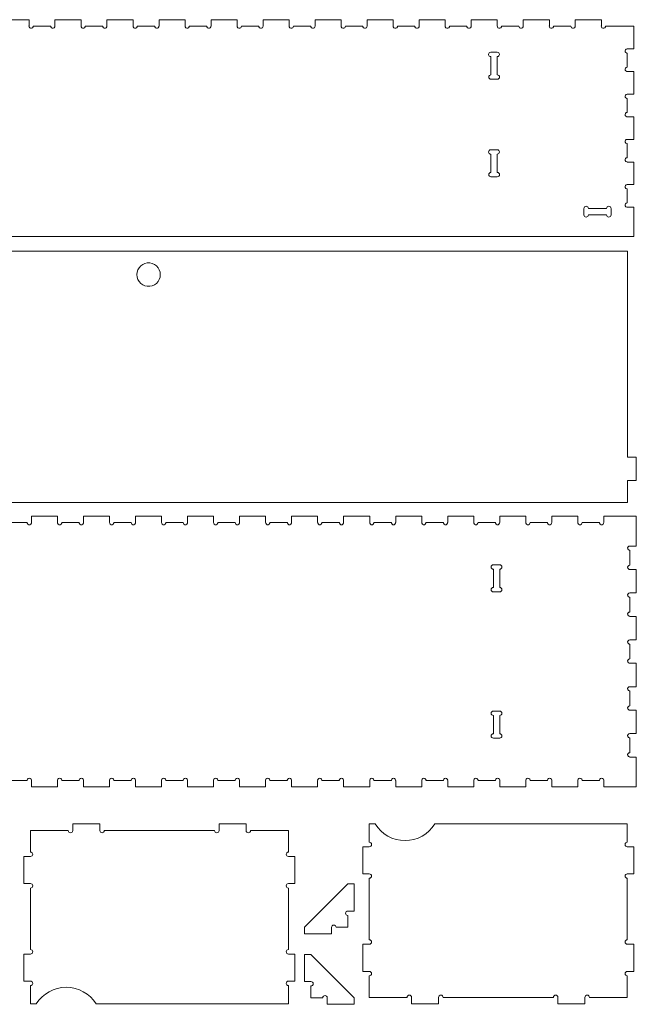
# Model space of a CAD drawing. Header units: millimetres. Extents: x 26 to 1140, y 3 to 1115.
# Tile 3 of 3: x 571 to 1140, y 15 to 923. Entities that reach past the tile are written whole.
import ezdxf

# ---------------------------------------------------------------- set-up
doc = ezdxf.new("R2010")
doc.units = ezdxf.units.MM

msp = doc.modelspace()

# ---------------------------------------------------------------- linework, layer by layer
at = {"color": 7, "linetype": 'Continuous', "lineweight": 15}
for p, q in [((580.14, 923.37), (556.04, 923.37)), ((580.06, 917.61), (580.14, 917.84)), ((580.14, 917.84), (580.14, 923.37)), ((604.04, 923.37), (604.04, 917.37)), ((628.14, 923.37), (604.04, 923.37)), ((628.06, 917.61), (628.14, 917.84)), ((628.14, 917.84), (628.14, 923.37)), ((652.04, 923.37), (652.04, 917.37)), ((676.14, 923.37), (652.04, 923.37)), ((676.06, 917.61), (676.14, 917.84)), ((676.14, 917.84), (676.14, 923.37)), ((700.04, 923.37), (700.04, 917.37)), ((724.14, 923.37), (700.04, 923.37)), ((724.06, 917.61), (724.14, 917.84)), ((724.14, 917.84), (724.14, 923.37)), ((748.04, 923.37), (748.04, 917.37)), ((772.14, 923.37), (748.04, 923.37)), ((772.06, 917.61), (772.14, 917.84)), ((772.14, 917.84), (772.14, 923.37)), ((796.04, 923.37), (796.04, 917.37)), ((820.14, 923.37), (796.04, 923.37)), ((820.06, 917.61), (820.14, 917.84)), ((820.14, 917.84), (820.14, 923.37)), ((844.04, 923.37), (844.04, 917.37)), ((868.14, 923.37), (844.04, 923.37)), ((868.06, 917.61), (868.14, 917.84)), ((868.14, 917.84), (868.14, 923.37)), ((892.04, 923.37), (892.04, 917.37)), ((916.14, 923.37), (892.04, 923.37)), ((916.06, 917.61), (916.14, 917.84)), ((916.14, 917.84), (916.14, 923.37)), ((940.04, 923.37), (940.04, 917.37)), ((964.14, 923.37), (940.04, 923.37)), ((964.06, 917.61), (964.14, 917.84)), ((964.14, 917.84), (964.14, 923.37)), ((988.04, 923.37), (988.04, 917.37)), ((1012.14, 923.37), (988.04, 923.37)), ((1012.06, 917.61), (1012.14, 917.84)), ((1012.14, 917.84), (1012.14, 923.37)), ((1036.04, 923.37), (1036.04, 917.37)), ((1060.14, 923.37), (1036.04, 923.37)), ((1060.06, 917.61), (1060.14, 917.84)), ((1060.14, 917.84), (1060.14, 923.37)), ((1084.04, 923.37), (1084.04, 917.37)), ((1108.14, 923.37), (1084.04, 923.37)), ((1108.06, 917.61), (1108.14, 917.84)), ((1108.14, 917.84), (1108.14, 923.37)), ((580.17, 916.66), (580.06, 917.61)), ((580.72, 915.87), (580.17, 916.66)), ((581.56, 915.43), (580.72, 915.87)), ((582.52, 915.43), (581.56, 915.43)), ((583.37, 915.87), (582.52, 915.43)), ((583.91, 916.66), (583.37, 915.87)), ((584, 917.37), (583.91, 916.66)), ((600.09, 917.37), (584, 917.37)), ((600.17, 916.66), (600.09, 917.37)), ((600.72, 915.87), (600.17, 916.66)), ((601.56, 915.43), (600.72, 915.87)), ((602.52, 915.43), (601.56, 915.43)), ((603.37, 915.87), (602.52, 915.43)), ((603.91, 916.66), (603.37, 915.87)), ((604, 917.37), (603.91, 916.66)), ((604.04, 917.37), (604, 917.37)), ((628.17, 916.66), (628.06, 917.61)), ((628.72, 915.87), (628.17, 916.66)), ((629.56, 915.43), (628.72, 915.87)), ((630.52, 915.43), (629.56, 915.43)), ((631.37, 915.87), (630.52, 915.43)), ((631.91, 916.66), (631.37, 915.87)), ((632, 917.37), (631.91, 916.66)), ((648.09, 917.37), (632, 917.37)), ((648.17, 916.66), (648.09, 917.37)), ((648.72, 915.87), (648.17, 916.66)), ((649.56, 915.43), (648.72, 915.87)), ((650.52, 915.43), (649.56, 915.43)), ((651.37, 915.87), (650.52, 915.43)), ((651.91, 916.66), (651.37, 915.87)), ((652, 917.37), (651.91, 916.66)), ((652.04, 917.37), (652, 917.37)), ((676.17, 916.66), (676.06, 917.61)), ((676.72, 915.87), (676.17, 916.66)), ((677.56, 915.43), (676.72, 915.87)), ((678.52, 915.43), (677.56, 915.43)), ((679.37, 915.87), (678.52, 915.43)), ((679.91, 916.66), (679.37, 915.87)), ((680, 917.37), (679.91, 916.66)), ((696.09, 917.37), (680, 917.37)), ((696.17, 916.66), (696.09, 917.37)), ((696.72, 915.87), (696.17, 916.66)), ((697.56, 915.43), (696.72, 915.87)), ((698.52, 915.43), (697.56, 915.43)), ((699.37, 915.87), (698.52, 915.43)), ((699.91, 916.66), (699.37, 915.87)), ((700, 917.37), (699.91, 916.66)), ((700.04, 917.37), (700, 917.37)), ((724.17, 916.66), (724.06, 917.61)), ((724.72, 915.87), (724.17, 916.66)), ((725.56, 915.43), (724.72, 915.87)), ((726.52, 915.43), (725.56, 915.43)), ((727.37, 915.87), (726.52, 915.43)), ((727.91, 916.66), (727.37, 915.87)), ((728, 917.37), (727.91, 916.66)), ((744.09, 917.37), (728, 917.37)), ((744.17, 916.66), (744.09, 917.37)), ((744.72, 915.87), (744.17, 916.66)), ((745.56, 915.43), (744.72, 915.87)), ((746.52, 915.43), (745.56, 915.43)), ((747.37, 915.87), (746.52, 915.43)), ((747.91, 916.66), (747.37, 915.87)), ((748, 917.37), (747.91, 916.66)), ((748.04, 917.37), (748, 917.37)), ((772.17, 916.66), (772.06, 917.61)), ((772.72, 915.87), (772.17, 916.66)), ((773.56, 915.43), (772.72, 915.87)), ((774.52, 915.43), (773.56, 915.43)), ((775.37, 915.87), (774.52, 915.43)), ((775.91, 916.66), (775.37, 915.87)), ((776, 917.37), (775.91, 916.66)), ((792.09, 917.37), (776, 917.37)), ((792.17, 916.66), (792.09, 917.37)), ((792.72, 915.87), (792.17, 916.66)), ((793.56, 915.43), (792.72, 915.87)), ((794.52, 915.43), (793.56, 915.43)), ((795.37, 915.87), (794.52, 915.43)), ((795.91, 916.66), (795.37, 915.87)), ((796, 917.37), (795.91, 916.66)), ((796.04, 917.37), (796, 917.37)), ((820.17, 916.66), (820.06, 917.61)), ((820.72, 915.87), (820.17, 916.66)), ((821.56, 915.43), (820.72, 915.87)), ((822.52, 915.43), (821.56, 915.43)), ((823.37, 915.87), (822.52, 915.43)), ((823.91, 916.66), (823.37, 915.87)), ((824, 917.37), (823.91, 916.66)), ((840.09, 917.37), (824, 917.37)), ((840.17, 916.66), (840.09, 917.37)), ((840.72, 915.87), (840.17, 916.66)), ((841.56, 915.43), (840.72, 915.87)), ((842.52, 915.43), (841.56, 915.43)), ((843.37, 915.87), (842.52, 915.43)), ((843.91, 916.66), (843.37, 915.87)), ((844, 917.37), (843.91, 916.66)), ((844.04, 917.37), (844, 917.37)), ((868.17, 916.66), (868.06, 917.61)), ((868.72, 915.87), (868.17, 916.66)), ((869.56, 915.43), (868.72, 915.87)), ((870.52, 915.43), (869.56, 915.43)), ((871.37, 915.87), (870.52, 915.43)), ((871.91, 916.66), (871.37, 915.87)), ((872, 917.37), (871.91, 916.66)), ((888.09, 917.37), (872, 917.37)), ((888.17, 916.66), (888.09, 917.37)), ((888.72, 915.87), (888.17, 916.66)), ((889.56, 915.43), (888.72, 915.87)), ((890.52, 915.43), (889.56, 915.43)), ((891.37, 915.87), (890.52, 915.43)), ((891.91, 916.66), (891.37, 915.87)), ((892, 917.37), (891.91, 916.66)), ((892.04, 917.37), (892, 917.37)), ((916.17, 916.66), (916.06, 917.61)), ((916.72, 915.87), (916.17, 916.66)), ((917.56, 915.43), (916.72, 915.87)), ((918.52, 915.43), (917.56, 915.43)), ((919.37, 915.87), (918.52, 915.43)), ((919.91, 916.66), (919.37, 915.87)), ((920, 917.37), (919.91, 916.66)), ((936.09, 917.37), (920, 917.37)), ((936.17, 916.66), (936.09, 917.37)), ((936.72, 915.87), (936.17, 916.66)), ((937.56, 915.43), (936.72, 915.87)), ((938.52, 915.43), (937.56, 915.43)), ((939.37, 915.87), (938.52, 915.43)), ((939.91, 916.66), (939.37, 915.87)), ((940, 917.37), (939.91, 916.66)), ((940.04, 917.37), (940, 917.37)), ((964.17, 916.66), (964.06, 917.61)), ((964.72, 915.87), (964.17, 916.66)), ((965.56, 915.43), (964.72, 915.87)), ((966.52, 915.43), (965.56, 915.43)), ((967.37, 915.87), (966.52, 915.43)), ((967.91, 916.66), (967.37, 915.87)), ((968, 917.37), (967.91, 916.66)), ((984.09, 917.37), (968, 917.37)), ((984.17, 916.66), (984.09, 917.37)), ((984.72, 915.87), (984.17, 916.66)), ((985.56, 915.43), (984.72, 915.87)), ((986.52, 915.43), (985.56, 915.43)), ((987.37, 915.87), (986.52, 915.43)), ((987.91, 916.66), (987.37, 915.87)), ((988, 917.37), (987.91, 916.66)), ((988.04, 917.37), (988, 917.37)), ((1012.17, 916.66), (1012.06, 917.61)), ((1012.72, 915.87), (1012.17, 916.66)), ((1013.56, 915.43), (1012.72, 915.87)), ((1014.52, 915.43), (1013.56, 915.43)), ((1015.37, 915.87), (1014.52, 915.43)), ((1015.91, 916.66), (1015.37, 915.87)), ((1016, 917.37), (1015.91, 916.66)), ((1032.09, 917.37), (1016, 917.37)), ((1032.17, 916.66), (1032.09, 917.37)), ((1032.72, 915.87), (1032.17, 916.66)), ((1033.56, 915.43), (1032.72, 915.87)), ((1034.52, 915.43), (1033.56, 915.43)), ((1035.37, 915.87), (1034.52, 915.43)), ((1035.91, 916.66), (1035.37, 915.87)), ((1036, 917.37), (1035.91, 916.66)), ((1036.04, 917.37), (1036, 917.37)), ((1060.17, 916.66), (1060.06, 917.61)), ((1060.72, 915.87), (1060.17, 916.66)), ((1061.56, 915.43), (1060.72, 915.87)), ((1062.52, 915.43), (1061.56, 915.43)), ((1063.37, 915.87), (1062.52, 915.43)), ((1063.91, 916.66), (1063.37, 915.87)), ((1064, 917.37), (1063.91, 916.66)), ((1080.09, 917.37), (1064, 917.37)), ((1080.17, 916.66), (1080.09, 917.37)), ((1080.72, 915.87), (1080.17, 916.66)), ((1081.56, 915.43), (1080.72, 915.87)), ((1082.52, 915.43), (1081.56, 915.43)), ((1083.37, 915.87), (1082.52, 915.43)), ((1083.91, 916.66), (1083.37, 915.87)), ((1084, 917.37), (1083.91, 916.66)), ((1084.04, 917.37), (1084, 917.37)), ((1108.17, 916.66), (1108.06, 917.61)), ((1108.72, 915.87), (1108.17, 916.66)), ((1109.56, 915.43), (1108.72, 915.87)), ((1110.52, 915.43), (1109.56, 915.43)), ((1111.37, 915.87), (1110.52, 915.43)), ((1111.91, 916.66), (1111.37, 915.87)), ((1112, 917.37), (1111.91, 916.66)), ((1138.04, 917.37), (1112, 917.37)), ((1138.04, 896.48), (1138.04, 917.37)), ((1012.04, 893.37), (1006.14, 893.37)), ((1130.06, 894.72), (1130.4, 895.62)), ((1130.17, 893.77), (1130.06, 894.72)), ((1130.72, 892.98), (1130.17, 893.77)), ((1130.4, 895.62), (1131.11, 896.25)), ((1131.56, 892.54), (1130.72, 892.98)), ((1131.11, 896.25), (1132.04, 896.48)), ((1132.04, 892.54), (1131.56, 892.54)), ((1132.04, 896.48), (1138.04, 896.48)), ((1132.04, 879.59), (1132.04, 892.54)), ((1006.24, 889.27), (1006.24, 872.47)), ((1012.14, 872.47), (1012.14, 889.27)), ((1130.06, 877.83), (1130.4, 878.73)), ((1130.17, 876.88), (1130.06, 877.83)), ((1130.72, 876.09), (1130.17, 876.88)), ((1130.4, 878.73), (1131.11, 879.36)), ((1131.56, 875.65), (1130.72, 876.09)), ((1131.11, 879.36), (1132.04, 879.59)), ((1132.04, 875.65), (1131.56, 875.65)), ((1132.04, 875.59), (1132.04, 875.65)), ((1138.04, 875.59), (1132.04, 875.59)), ((1138.04, 854.7), (1138.04, 875.59)), ((1006.24, 868.37), (1012.14, 868.37)), ((1130.4, 853.84), (1131.11, 854.47)), ((1131.11, 854.47), (1132.04, 854.7)), ((1132.04, 854.7), (1138.04, 854.7)), ((1130.06, 852.94), (1130.4, 853.84)), ((1130.17, 851.99), (1130.06, 852.94)), ((1130.72, 851.21), (1130.17, 851.99)), ((1131.56, 850.76), (1130.72, 851.21)), ((1132.04, 850.76), (1131.56, 850.76)), ((1132.04, 837.81), (1132.04, 850.76)), ((1130.06, 836.05), (1130.4, 836.95)), ((1130.17, 835.1), (1130.06, 836.05)), ((1130.4, 836.95), (1131.11, 837.58)), ((1131.11, 837.58), (1132.04, 837.81)), ((1130.72, 834.32), (1130.17, 835.1)), ((1131.56, 833.87), (1130.72, 834.32)), ((1132.04, 833.87), (1131.56, 833.87)), ((1132.04, 833.81), (1132.04, 833.87)), ((1138.04, 833.81), (1132.04, 833.81)), ((1138.04, 812.92), (1138.04, 833.81)), ((1130.06, 811.17), (1130.4, 812.06)), ((1130.17, 810.22), (1130.06, 811.17)), ((1130.72, 809.43), (1130.17, 810.22)), ((1130.4, 812.06), (1131.11, 812.7)), ((1131.56, 808.98), (1130.72, 809.43)), ((1131.11, 812.7), (1132.04, 812.92)), ((1132.04, 808.98), (1131.56, 808.98)), ((1132.04, 812.92), (1138.04, 812.92)), ((1132.04, 796.04), (1132.04, 808.98)), ((1012.04, 803.37), (1006.14, 803.37)), ((1006.24, 799.27), (1006.24, 782.47)), ((1012.14, 782.47), (1012.14, 799.27)), ((1130.06, 794.28), (1130.4, 795.17)), ((1130.17, 793.33), (1130.06, 794.28)), ((1130.72, 792.54), (1130.17, 793.33)), ((1130.4, 795.17), (1131.11, 795.81)), ((1131.56, 792.09), (1130.72, 792.54)), ((1131.11, 795.81), (1132.04, 796.04)), ((1132.04, 792.09), (1131.56, 792.09)), ((1132.04, 792.04), (1132.04, 792.09)), ((1138.04, 792.04), (1132.04, 792.04)), ((1138.04, 771.15), (1138.04, 792.04)), ((1006.24, 778.37), (1012.14, 778.37)), ((1130.06, 769.39), (1130.4, 770.28)), ((1130.17, 768.44), (1130.06, 769.39)), ((1130.72, 767.65), (1130.17, 768.44)), ((1130.4, 770.28), (1131.11, 770.92)), ((1131.56, 767.21), (1130.72, 767.65)), ((1131.11, 770.92), (1132.04, 771.15)), ((1132.04, 767.21), (1131.56, 767.21)), ((1132.04, 771.15), (1138.04, 771.15)), ((1132.04, 754.26), (1132.04, 767.21)), ((1131.11, 754.03), (1132.04, 754.26)), ((1092.04, 749.09), (1092.04, 743.19)), ((1112.94, 749.09), (1096.14, 749.09)), ((1117.04, 743.19), (1117.04, 749.09)), ((1130.06, 752.5), (1130.4, 753.39)), ((1130.17, 751.55), (1130.06, 752.5)), ((1130.72, 750.76), (1130.17, 751.55)), ((1130.4, 753.39), (1131.11, 754.03)), ((1131.56, 750.32), (1130.72, 750.76)), ((1132.04, 750.32), (1131.56, 750.32)), ((1132.04, 750.26), (1132.04, 750.32)), ((1138.04, 750.26), (1132.04, 750.26)), ((1138.04, 723.37), (1138.04, 750.26)), ((1096.14, 743.19), (1112.94, 743.19)), ((238.04, 723.37), (1138.04, 723.37)), ((248.38, 709.74), (1132.38, 709.74)), ((1132.38, 709.74), (1132.38, 519.81)), ((679.8, 690.36), (680.49, 692.51)), ((680.49, 692.51), (681.63, 694.47)), ((681.63, 694.47), (683.14, 696.15)), ((683.14, 696.15), (684.97, 697.48)), ((684.97, 697.48), (687.03, 698.4)), ((687.03, 698.4), (689.25, 698.87)), ((689.25, 698.87), (691.51, 698.87)), ((691.51, 698.87), (693.72, 698.4)), ((693.72, 698.4), (695.79, 697.48)), ((695.79, 697.48), (697.62, 696.15)), ((697.62, 696.15), (699.13, 694.47)), ((699.13, 694.47), (700.26, 692.51)), ((700.26, 692.51), (700.96, 690.36)), ((679.56, 688.11), (679.8, 690.36)), ((679.8, 685.86), (679.56, 688.11)), ((680.49, 683.71), (679.8, 685.86)), ((681.63, 681.75), (680.49, 683.71)), ((683.14, 680.07), (681.63, 681.75)), ((699.13, 681.75), (697.62, 680.07)), ((700.26, 683.71), (699.13, 681.75)), ((700.96, 685.86), (700.26, 683.71)), ((700.96, 690.36), (701.2, 688.11)), ((701.2, 688.11), (700.96, 685.86)), ((684.97, 678.74), (683.14, 680.07)), ((687.03, 677.82), (684.97, 678.74)), ((689.25, 677.35), (687.03, 677.82)), ((691.51, 677.35), (689.25, 677.35)), ((693.72, 677.82), (691.51, 677.35)), ((695.79, 678.74), (693.72, 677.82)), ((697.62, 680.07), (695.79, 678.74)), ((1132.38, 519.81), (1140.38, 519.81)), ((1140.38, 519.81), (1140.38, 498.18)), ((1140.38, 498.18), (1132.38, 498.18)), ((1132.38, 498.18), (1132.38, 477.74)), ((1132.38, 477.74), (248.38, 477.74)), ((582.38, 465.33), (582.38, 459.33)), ((606.38, 465.33), (582.38, 465.33)), ((606.38, 459.33), (606.38, 465.33)), ((630.38, 465.33), (630.38, 459.33)), ((654.38, 465.33), (630.38, 465.33)), ((654.38, 459.33), (654.38, 465.33)), ((678.38, 465.33), (678.38, 459.33)), ((702.38, 465.33), (678.38, 465.33)), ((702.38, 459.33), (702.38, 465.33)), ((726.38, 465.33), (726.38, 459.33)), ((750.38, 465.33), (726.38, 465.33)), ((750.38, 459.33), (750.38, 465.33)), ((774.38, 465.33), (774.38, 459.33)), ((798.38, 465.33), (774.38, 465.33)), ((798.38, 459.33), (798.38, 465.33)), ((822.38, 465.33), (822.38, 459.33)), ((846.38, 465.33), (822.38, 465.33)), ((846.38, 459.33), (846.38, 465.33)), ((870.38, 465.33), (870.38, 459.33)), ((894.38, 465.33), (870.38, 465.33)), ((894.38, 459.33), (894.38, 465.33)), ((918.38, 465.33), (918.38, 459.33)), ((942.38, 465.33), (918.38, 465.33)), ((942.38, 459.33), (942.38, 465.33)), ((966.38, 465.33), (966.38, 459.33)), ((990.38, 465.33), (966.38, 465.33)), ((990.38, 459.33), (990.38, 465.33)), ((1014.38, 465.33), (1014.38, 459.33)), ((1038.38, 465.33), (1014.38, 465.33)), ((1038.38, 459.33), (1038.38, 465.33)), ((1062.38, 465.33), (1062.38, 459.33)), ((1086.38, 465.33), (1062.38, 465.33)), ((1086.38, 459.33), (1086.38, 465.33)), ((1110.38, 465.33), (1110.38, 459.33)), ((1140.38, 465.33), (1110.38, 465.33)), ((1140.38, 437.69), (1140.38, 465.33)), ((578.42, 459.33), (562.33, 459.33)), ((578.51, 458.62), (578.42, 459.33)), ((579.05, 457.83), (578.51, 458.62)), ((579.9, 457.38), (579.05, 457.83)), ((580.86, 457.38), (579.9, 457.38)), ((581.7, 457.83), (580.86, 457.38)), ((582.25, 458.62), (581.7, 457.83)), ((582.33, 459.33), (582.25, 458.62)), ((582.38, 459.33), (582.33, 459.33)), ((606.42, 459.33), (606.38, 459.33)), ((606.51, 458.62), (606.42, 459.33)), ((607.05, 457.83), (606.51, 458.62)), ((607.9, 457.38), (607.05, 457.83)), ((608.86, 457.38), (607.9, 457.38)), ((609.7, 457.83), (608.86, 457.38)), ((610.25, 458.62), (609.7, 457.83)), ((610.33, 459.33), (610.25, 458.62)), ((626.42, 459.33), (610.33, 459.33)), ((626.51, 458.62), (626.42, 459.33)), ((627.05, 457.83), (626.51, 458.62)), ((627.9, 457.38), (627.05, 457.83)), ((628.86, 457.38), (627.9, 457.38)), ((629.7, 457.83), (628.86, 457.38)), ((630.25, 458.62), (629.7, 457.83)), ((630.33, 459.33), (630.25, 458.62)), ((630.38, 459.33), (630.33, 459.33)), ((654.42, 459.33), (654.38, 459.33)), ((654.51, 458.62), (654.42, 459.33)), ((655.05, 457.83), (654.51, 458.62)), ((655.9, 457.38), (655.05, 457.83)), ((656.86, 457.38), (655.9, 457.38)), ((657.7, 457.83), (656.86, 457.38)), ((658.25, 458.62), (657.7, 457.83)), ((658.33, 459.33), (658.25, 458.62)), ((674.42, 459.33), (658.33, 459.33)), ((674.51, 458.62), (674.42, 459.33)), ((675.05, 457.83), (674.51, 458.62)), ((675.9, 457.38), (675.05, 457.83)), ((676.86, 457.38), (675.9, 457.38)), ((677.7, 457.83), (676.86, 457.38)), ((678.25, 458.62), (677.7, 457.83)), ((678.33, 459.33), (678.25, 458.62)), ((678.38, 459.33), (678.33, 459.33)), ((702.42, 459.33), (702.38, 459.33)), ((702.51, 458.62), (702.42, 459.33)), ((703.05, 457.83), (702.51, 458.62)), ((703.9, 457.38), (703.05, 457.83)), ((704.86, 457.38), (703.9, 457.38)), ((705.7, 457.83), (704.86, 457.38)), ((706.25, 458.62), (705.7, 457.83)), ((706.33, 459.33), (706.25, 458.62)), ((722.42, 459.33), (706.33, 459.33)), ((722.51, 458.62), (722.42, 459.33)), ((723.05, 457.83), (722.51, 458.62)), ((723.9, 457.38), (723.05, 457.83)), ((724.86, 457.38), (723.9, 457.38)), ((725.7, 457.83), (724.86, 457.38)), ((726.25, 458.62), (725.7, 457.83)), ((726.33, 459.33), (726.25, 458.62)), ((726.38, 459.33), (726.33, 459.33)), ((750.42, 459.33), (750.38, 459.33)), ((750.51, 458.62), (750.42, 459.33)), ((751.05, 457.83), (750.51, 458.62)), ((751.9, 457.38), (751.05, 457.83)), ((752.86, 457.38), (751.9, 457.38)), ((753.7, 457.83), (752.86, 457.38)), ((754.25, 458.62), (753.7, 457.83)), ((754.33, 459.33), (754.25, 458.62)), ((770.42, 459.33), (754.33, 459.33)), ((770.51, 458.62), (770.42, 459.33)), ((771.05, 457.83), (770.51, 458.62)), ((771.9, 457.38), (771.05, 457.83)), ((772.86, 457.38), (771.9, 457.38)), ((773.7, 457.83), (772.86, 457.38)), ((774.25, 458.62), (773.7, 457.83)), ((774.33, 459.33), (774.25, 458.62)), ((774.38, 459.33), (774.33, 459.33)), ((798.42, 459.33), (798.38, 459.33)), ((798.51, 458.62), (798.42, 459.33)), ((799.05, 457.83), (798.51, 458.62)), ((799.9, 457.38), (799.05, 457.83)), ((800.86, 457.38), (799.9, 457.38)), ((801.7, 457.83), (800.86, 457.38)), ((802.25, 458.62), (801.7, 457.83)), ((802.33, 459.33), (802.25, 458.62)), ((818.42, 459.33), (802.33, 459.33)), ((818.51, 458.62), (818.42, 459.33)), ((819.05, 457.83), (818.51, 458.62)), ((819.9, 457.38), (819.05, 457.83)), ((820.86, 457.38), (819.9, 457.38)), ((821.7, 457.83), (820.86, 457.38)), ((822.25, 458.62), (821.7, 457.83)), ((822.33, 459.33), (822.25, 458.62)), ((822.38, 459.33), (822.33, 459.33)), ((846.42, 459.33), (846.38, 459.33)), ((846.51, 458.62), (846.42, 459.33)), ((847.05, 457.83), (846.51, 458.62)), ((847.9, 457.38), (847.05, 457.83)), ((848.86, 457.38), (847.9, 457.38)), ((849.7, 457.83), (848.86, 457.38)), ((850.25, 458.62), (849.7, 457.83)), ((850.33, 459.33), (850.25, 458.62)), ((866.42, 459.33), (850.33, 459.33)), ((866.51, 458.62), (866.42, 459.33)), ((867.05, 457.83), (866.51, 458.62)), ((867.9, 457.38), (867.05, 457.83)), ((868.86, 457.38), (867.9, 457.38)), ((869.7, 457.83), (868.86, 457.38)), ((870.25, 458.62), (869.7, 457.83)), ((870.33, 459.33), (870.25, 458.62)), ((870.38, 459.33), (870.33, 459.33)), ((894.42, 459.33), (894.38, 459.33)), ((894.51, 458.62), (894.42, 459.33)), ((895.05, 457.83), (894.51, 458.62)), ((895.9, 457.38), (895.05, 457.83)), ((896.86, 457.38), (895.9, 457.38)), ((897.7, 457.83), (896.86, 457.38)), ((898.25, 458.62), (897.7, 457.83)), ((898.33, 459.33), (898.25, 458.62)), ((914.42, 459.33), (898.33, 459.33)), ((914.51, 458.62), (914.42, 459.33)), ((915.05, 457.83), (914.51, 458.62)), ((915.9, 457.38), (915.05, 457.83)), ((916.86, 457.38), (915.9, 457.38)), ((917.7, 457.83), (916.86, 457.38)), ((918.25, 458.62), (917.7, 457.83)), ((918.33, 459.33), (918.25, 458.62)), ((918.38, 459.33), (918.33, 459.33)), ((942.42, 459.33), (942.38, 459.33)), ((942.51, 458.62), (942.42, 459.33)), ((943.05, 457.83), (942.51, 458.62)), ((943.9, 457.38), (943.05, 457.83)), ((944.86, 457.38), (943.9, 457.38)), ((945.7, 457.83), (944.86, 457.38)), ((946.25, 458.62), (945.7, 457.83)), ((946.33, 459.33), (946.25, 458.62)), ((962.42, 459.33), (946.33, 459.33)), ((962.51, 458.62), (962.42, 459.33)), ((963.05, 457.83), (962.51, 458.62)), ((963.9, 457.38), (963.05, 457.83)), ((964.86, 457.38), (963.9, 457.38)), ((965.7, 457.83), (964.86, 457.38)), ((966.25, 458.62), (965.7, 457.83)), ((966.33, 459.33), (966.25, 458.62)), ((966.38, 459.33), (966.33, 459.33)), ((990.42, 459.33), (990.38, 459.33)), ((990.51, 458.62), (990.42, 459.33)), ((991.05, 457.83), (990.51, 458.62)), ((991.9, 457.38), (991.05, 457.83)), ((992.86, 457.38), (991.9, 457.38)), ((993.7, 457.83), (992.86, 457.38)), ((994.25, 458.62), (993.7, 457.83)), ((994.33, 459.33), (994.25, 458.62)), ((1010.42, 459.33), (994.33, 459.33)), ((1010.51, 458.62), (1010.42, 459.33)), ((1011.05, 457.83), (1010.51, 458.62)), ((1011.9, 457.38), (1011.05, 457.83)), ((1012.86, 457.38), (1011.9, 457.38)), ((1013.7, 457.83), (1012.86, 457.38)), ((1014.25, 458.62), (1013.7, 457.83)), ((1014.33, 459.33), (1014.25, 458.62)), ((1014.38, 459.33), (1014.33, 459.33)), ((1038.42, 459.33), (1038.38, 459.33)), ((1038.51, 458.62), (1038.42, 459.33)), ((1039.05, 457.83), (1038.51, 458.62)), ((1039.9, 457.38), (1039.05, 457.83)), ((1040.86, 457.38), (1039.9, 457.38)), ((1041.7, 457.83), (1040.86, 457.38)), ((1042.25, 458.62), (1041.7, 457.83)), ((1042.33, 459.33), (1042.25, 458.62)), ((1058.42, 459.33), (1042.33, 459.33)), ((1058.51, 458.62), (1058.42, 459.33)), ((1059.05, 457.83), (1058.51, 458.62)), ((1059.9, 457.38), (1059.05, 457.83)), ((1060.86, 457.38), (1059.9, 457.38)), ((1061.7, 457.83), (1060.86, 457.38)), ((1062.25, 458.62), (1061.7, 457.83)), ((1062.33, 459.33), (1062.25, 458.62)), ((1062.38, 459.33), (1062.33, 459.33)), ((1086.42, 459.33), (1086.38, 459.33)), ((1086.51, 458.62), (1086.42, 459.33)), ((1087.05, 457.83), (1086.51, 458.62)), ((1087.9, 457.38), (1087.05, 457.83)), ((1088.86, 457.38), (1087.9, 457.38)), ((1089.7, 457.83), (1088.86, 457.38)), ((1090.25, 458.62), (1089.7, 457.83)), ((1090.33, 459.33), (1090.25, 458.62)), ((1106.42, 459.33), (1090.33, 459.33)), ((1106.51, 458.62), (1106.42, 459.33)), ((1107.05, 457.83), (1106.51, 458.62)), ((1107.9, 457.38), (1107.05, 457.83)), ((1108.86, 457.38), (1107.9, 457.38)), ((1109.7, 457.83), (1108.86, 457.38)), ((1110.25, 458.62), (1109.7, 457.83)), ((1110.33, 459.33), (1110.25, 458.62)), ((1110.38, 459.33), (1110.33, 459.33)), ((1132.39, 435.93), (1132.73, 436.83)), ((1132.73, 436.83), (1133.45, 437.46)), ((1133.45, 437.46), (1134.38, 437.69)), ((1134.38, 437.69), (1140.38, 437.69)), ((1132.51, 434.98), (1132.39, 435.93)), ((1133.05, 434.19), (1132.51, 434.98)), ((1133.9, 433.75), (1133.05, 434.19)), ((1134.38, 433.75), (1133.9, 433.75)), ((1134.38, 420.05), (1134.38, 433.75)), ((1014.38, 420.33), (1008.48, 420.33)), ((1132.39, 418.29), (1132.73, 419.19)), ((1132.51, 417.34), (1132.39, 418.29)), ((1132.73, 419.19), (1133.45, 419.82)), ((1133.45, 419.82), (1134.38, 420.05)), ((1008.48, 416.23), (1008.48, 399.43)), ((1014.38, 399.43), (1014.38, 416.23)), ((1133.05, 416.56), (1132.51, 417.34)), ((1133.9, 416.11), (1133.05, 416.56)), ((1134.38, 416.11), (1133.9, 416.11)), ((1134.38, 416.05), (1134.38, 416.11)), ((1140.38, 416.05), (1134.38, 416.05)), ((1140.38, 394.42), (1140.38, 416.05)), ((1008.48, 395.33), (1014.38, 395.33)), ((1132.39, 392.66), (1132.73, 393.55)), ((1132.51, 391.71), (1132.39, 392.66)), ((1133.05, 390.92), (1132.51, 391.71)), ((1132.73, 393.55), (1133.45, 394.19)), ((1133.9, 390.47), (1133.05, 390.92)), ((1133.45, 394.19), (1134.38, 394.42)), ((1134.38, 394.42), (1140.38, 394.42)), ((1134.38, 390.47), (1133.9, 390.47)), ((1134.38, 376.78), (1134.38, 390.47)), ((1132.39, 375.02), (1132.73, 375.92)), ((1132.51, 374.07), (1132.39, 375.02)), ((1133.05, 373.28), (1132.51, 374.07)), ((1132.73, 375.92), (1133.45, 376.55)), ((1133.9, 372.84), (1133.05, 373.28)), ((1133.45, 376.55), (1134.38, 376.78)), ((1134.38, 372.84), (1133.9, 372.84)), ((1134.38, 372.78), (1134.38, 372.84)), ((1140.38, 372.78), (1134.38, 372.78)), ((1140.38, 351.14), (1140.38, 372.78)), ((1132.39, 349.38), (1132.73, 350.28)), ((1132.51, 348.43), (1132.39, 349.38)), ((1133.05, 347.65), (1132.51, 348.43)), ((1132.73, 350.28), (1133.45, 350.91)), ((1133.9, 347.2), (1133.05, 347.65)), ((1133.45, 350.91), (1134.38, 351.14)), ((1134.38, 347.2), (1133.9, 347.2)), ((1134.38, 351.14), (1140.38, 351.14)), ((1134.38, 333.51), (1134.38, 347.2)), ((1132.39, 331.75), (1132.73, 332.64)), ((1132.51, 330.8), (1132.39, 331.75)), ((1133.05, 330.01), (1132.51, 330.8)), ((1132.73, 332.64), (1133.45, 333.28)), ((1133.9, 329.57), (1133.05, 330.01)), ((1133.45, 333.28), (1134.38, 333.51)), ((1134.38, 329.57), (1133.9, 329.57)), ((1134.38, 329.51), (1134.38, 329.57)), ((1140.38, 329.51), (1134.38, 329.51)), ((1140.38, 307.87), (1140.38, 329.51)), ((1132.39, 306.11), (1132.73, 307.01)), ((1132.51, 305.16), (1132.39, 306.11)), ((1133.05, 304.37), (1132.51, 305.16)), ((1132.73, 307.01), (1133.45, 307.64)), ((1133.9, 303.93), (1133.05, 304.37)), ((1133.45, 307.64), (1134.38, 307.87)), ((1134.38, 303.93), (1133.9, 303.93)), ((1134.38, 307.87), (1140.38, 307.87)), ((1134.38, 290.23), (1134.38, 303.93)), ((1014.38, 285.38), (1008.48, 285.38)), ((1132.39, 288.48), (1132.73, 289.37)), ((1132.51, 287.53), (1132.39, 288.48)), ((1133.05, 286.74), (1132.51, 287.53)), ((1132.73, 289.37), (1133.45, 290.01)), ((1133.9, 286.29), (1133.05, 286.74)), ((1133.45, 290.01), (1134.38, 290.23)), ((1134.38, 286.29), (1133.9, 286.29)), ((1134.38, 286.23), (1134.38, 286.29)), ((1140.38, 286.23), (1134.38, 286.23)), ((1140.38, 264.6), (1140.38, 286.23)), ((1008.48, 281.28), (1008.48, 264.48)), ((1014.38, 264.48), (1014.38, 281.28)), ((1132.39, 262.84), (1132.73, 263.73)), ((1132.73, 263.73), (1133.45, 264.37)), ((1133.45, 264.37), (1134.38, 264.6)), ((1134.38, 264.6), (1140.38, 264.6)), ((1008.48, 260.38), (1014.38, 260.38)), ((1132.51, 261.89), (1132.39, 262.84)), ((1133.05, 261.1), (1132.51, 261.89)), ((1133.9, 260.66), (1133.05, 261.1)), ((1134.38, 260.66), (1133.9, 260.66)), ((1134.38, 246.96), (1134.38, 260.66)), ((1132.39, 245.2), (1132.73, 246.1)), ((1132.73, 246.1), (1133.45, 246.73)), ((1133.45, 246.73), (1134.38, 246.96)), ((1132.51, 244.25), (1132.39, 245.2)), ((1133.05, 243.47), (1132.51, 244.25)), ((1133.9, 243.02), (1133.05, 243.47)), ((1134.38, 243.02), (1133.9, 243.02)), ((1134.38, 242.96), (1134.38, 243.02)), ((1140.38, 242.96), (1134.38, 242.96)), ((1140.38, 215.33), (1140.38, 242.96)), ((562.33, 221.33), (578.42, 221.33)), ((578.39, 221.57), (578.73, 222.46)), ((578.42, 221.33), (578.39, 221.57)), ((578.73, 222.46), (579.45, 223.1)), ((579.45, 223.1), (580.38, 223.33)), ((580.38, 223.33), (581.31, 223.1)), ((581.31, 223.1), (582.02, 222.46)), ((582.02, 222.46), (582.36, 221.57)), ((582.36, 221.57), (582.33, 221.33)), ((582.33, 221.33), (582.38, 221.33)), ((582.38, 221.33), (582.38, 215.33)), ((606.38, 221.33), (606.42, 221.33)), ((606.38, 215.33), (606.38, 221.33)), ((606.39, 221.57), (606.73, 222.46)), ((606.42, 221.33), (606.39, 221.57)), ((606.73, 222.46), (607.45, 223.1)), ((607.45, 223.1), (608.38, 223.33)), ((608.38, 223.33), (609.31, 223.1)), ((609.31, 223.1), (610.02, 222.46)), ((610.02, 222.46), (610.36, 221.57)), ((610.36, 221.57), (610.33, 221.33)), ((610.33, 221.33), (626.42, 221.33)), ((626.39, 221.57), (626.73, 222.46)), ((626.42, 221.33), (626.39, 221.57)), ((626.73, 222.46), (627.45, 223.1)), ((627.45, 223.1), (628.38, 223.33)), ((628.38, 223.33), (629.31, 223.1)), ((629.31, 223.1), (630.02, 222.46)), ((630.02, 222.46), (630.36, 221.57)), ((630.36, 221.57), (630.33, 221.33)), ((630.33, 221.33), (630.38, 221.33)), ((630.38, 221.33), (630.38, 215.33)), ((654.38, 221.33), (654.42, 221.33)), ((654.38, 215.33), (654.38, 221.33)), ((654.39, 221.57), (654.73, 222.46)), ((654.42, 221.33), (654.39, 221.57)), ((654.73, 222.46), (655.45, 223.1)), ((655.45, 223.1), (656.38, 223.33)), ((656.38, 223.33), (657.31, 223.1)), ((657.31, 223.1), (658.02, 222.46)), ((658.02, 222.46), (658.36, 221.57)), ((658.36, 221.57), (658.33, 221.33)), ((658.33, 221.33), (674.42, 221.33)), ((674.39, 221.57), (674.73, 222.46)), ((674.42, 221.33), (674.39, 221.57)), ((674.73, 222.46), (675.45, 223.1)), ((675.45, 223.1), (676.38, 223.33)), ((676.38, 223.33), (677.31, 223.1)), ((677.31, 223.1), (678.02, 222.46)), ((678.02, 222.46), (678.36, 221.57)), ((678.36, 221.57), (678.33, 221.33)), ((678.33, 221.33), (678.38, 221.33)), ((678.38, 221.33), (678.38, 215.33)), ((702.38, 221.33), (702.42, 221.33)), ((702.38, 215.33), (702.38, 221.33)), ((702.39, 221.57), (702.73, 222.46)), ((702.42, 221.33), (702.39, 221.57)), ((702.73, 222.46), (703.45, 223.1)), ((703.45, 223.1), (704.38, 223.33)), ((704.38, 223.33), (705.31, 223.1)), ((705.31, 223.1), (706.02, 222.46)), ((706.02, 222.46), (706.36, 221.57)), ((706.36, 221.57), (706.33, 221.33)), ((706.33, 221.33), (722.42, 221.33)), ((722.39, 221.57), (722.73, 222.46)), ((722.42, 221.33), (722.39, 221.57)), ((722.73, 222.46), (723.45, 223.1)), ((723.45, 223.1), (724.38, 223.33)), ((724.38, 223.33), (725.31, 223.1)), ((725.31, 223.1), (726.02, 222.46)), ((726.02, 222.46), (726.36, 221.57)), ((726.36, 221.57), (726.33, 221.33)), ((726.33, 221.33), (726.38, 221.33)), ((726.38, 221.33), (726.38, 215.33)), ((750.38, 221.33), (750.42, 221.33)), ((750.38, 215.33), (750.38, 221.33)), ((750.39, 221.57), (750.73, 222.46)), ((750.42, 221.33), (750.39, 221.57)), ((750.73, 222.46), (751.45, 223.1)), ((751.45, 223.1), (752.38, 223.33)), ((752.38, 223.33), (753.31, 223.1)), ((753.31, 223.1), (754.02, 222.46)), ((754.02, 222.46), (754.36, 221.57)), ((754.36, 221.57), (754.33, 221.33)), ((754.33, 221.33), (770.42, 221.33)), ((770.39, 221.57), (770.73, 222.46)), ((770.42, 221.33), (770.39, 221.57)), ((770.73, 222.46), (771.45, 223.1)), ((771.45, 223.1), (772.38, 223.33)), ((772.38, 223.33), (773.31, 223.1)), ((773.31, 223.1), (774.02, 222.46)), ((774.02, 222.46), (774.36, 221.57)), ((774.36, 221.57), (774.33, 221.33)), ((774.33, 221.33), (774.38, 221.33)), ((774.38, 221.33), (774.38, 215.33)), ((798.38, 221.33), (798.42, 221.33)), ((798.38, 215.33), (798.38, 221.33)), ((798.39, 221.57), (798.73, 222.46)), ((798.42, 221.33), (798.39, 221.57)), ((798.73, 222.46), (799.45, 223.1)), ((799.45, 223.1), (800.38, 223.33)), ((800.38, 223.33), (801.31, 223.1)), ((801.31, 223.1), (802.02, 222.46)), ((802.02, 222.46), (802.36, 221.57)), ((802.36, 221.57), (802.33, 221.33)), ((802.33, 221.33), (818.42, 221.33)), ((818.39, 221.57), (818.73, 222.46)), ((818.42, 221.33), (818.39, 221.57)), ((818.73, 222.46), (819.45, 223.1)), ((819.45, 223.1), (820.38, 223.33)), ((820.38, 223.33), (821.31, 223.1)), ((821.31, 223.1), (822.02, 222.46)), ((822.02, 222.46), (822.36, 221.57)), ((822.36, 221.57), (822.33, 221.33)), ((822.33, 221.33), (822.38, 221.33)), ((822.38, 221.33), (822.38, 215.33)), ((846.38, 221.33), (846.42, 221.33)), ((846.38, 215.33), (846.38, 221.33)), ((846.39, 221.57), (846.73, 222.46)), ((846.42, 221.33), (846.39, 221.57)), ((846.73, 222.46), (847.45, 223.1)), ((847.45, 223.1), (848.38, 223.33)), ((848.38, 223.33), (849.31, 223.1)), ((849.31, 223.1), (850.02, 222.46)), ((850.02, 222.46), (850.36, 221.57)), ((850.36, 221.57), (850.33, 221.33)), ((850.33, 221.33), (866.42, 221.33)), ((866.39, 221.57), (866.73, 222.46)), ((866.42, 221.33), (866.39, 221.57)), ((866.73, 222.46), (867.45, 223.1)), ((867.45, 223.1), (868.38, 223.33)), ((868.38, 223.33), (869.31, 223.1)), ((869.31, 223.1), (870.02, 222.46)), ((870.02, 222.46), (870.36, 221.57)), ((870.36, 221.57), (870.33, 221.33)), ((870.33, 221.33), (870.38, 221.33)), ((870.38, 221.33), (870.38, 215.33)), ((894.38, 221.33), (894.42, 221.33)), ((894.38, 215.33), (894.38, 221.33)), ((894.39, 221.57), (894.73, 222.46)), ((894.42, 221.33), (894.39, 221.57)), ((894.73, 222.46), (895.45, 223.1)), ((895.45, 223.1), (896.38, 223.33)), ((896.38, 223.33), (897.31, 223.1)), ((897.31, 223.1), (898.02, 222.46)), ((898.02, 222.46), (898.36, 221.57)), ((898.36, 221.57), (898.33, 221.33)), ((898.33, 221.33), (914.42, 221.33)), ((914.39, 221.57), (914.73, 222.46)), ((914.42, 221.33), (914.39, 221.57)), ((914.73, 222.46), (915.45, 223.1)), ((915.45, 223.1), (916.38, 223.33)), ((916.38, 223.33), (917.31, 223.1)), ((917.31, 223.1), (918.02, 222.46)), ((918.02, 222.46), (918.36, 221.57)), ((918.36, 221.57), (918.33, 221.33)), ((918.33, 221.33), (918.38, 221.33)), ((918.38, 221.33), (918.38, 215.33)), ((942.38, 221.33), (942.42, 221.33)), ((942.38, 215.33), (942.38, 221.33)), ((942.39, 221.57), (942.73, 222.46)), ((942.42, 221.33), (942.39, 221.57)), ((942.73, 222.46), (943.45, 223.1)), ((943.45, 223.1), (944.38, 223.33)), ((944.38, 223.33), (945.31, 223.1)), ((945.31, 223.1), (946.02, 222.46)), ((946.02, 222.46), (946.36, 221.57)), ((946.36, 221.57), (946.33, 221.33)), ((946.33, 221.33), (962.42, 221.33)), ((962.39, 221.57), (962.73, 222.46)), ((962.42, 221.33), (962.39, 221.57)), ((962.73, 222.46), (963.45, 223.1)), ((963.45, 223.1), (964.38, 223.33)), ((964.38, 223.33), (965.31, 223.1)), ((965.31, 223.1), (966.02, 222.46)), ((966.02, 222.46), (966.36, 221.57)), ((966.36, 221.57), (966.33, 221.33)), ((966.33, 221.33), (966.38, 221.33)), ((966.38, 221.33), (966.38, 215.33)), ((990.38, 221.33), (990.42, 221.33)), ((990.38, 215.33), (990.38, 221.33)), ((990.39, 221.57), (990.73, 222.46)), ((990.42, 221.33), (990.39, 221.57)), ((990.73, 222.46), (991.45, 223.1)), ((991.45, 223.1), (992.38, 223.33)), ((992.38, 223.33), (993.31, 223.1)), ((993.31, 223.1), (994.02, 222.46)), ((994.02, 222.46), (994.36, 221.57)), ((994.36, 221.57), (994.33, 221.33)), ((994.33, 221.33), (1010.42, 221.33)), ((1010.39, 221.57), (1010.73, 222.46)), ((1010.42, 221.33), (1010.39, 221.57)), ((1010.73, 222.46), (1011.45, 223.1)), ((1011.45, 223.1), (1012.38, 223.33)), ((1012.38, 223.33), (1013.31, 223.1)), ((1013.31, 223.1), (1014.02, 222.46)), ((1014.02, 222.46), (1014.36, 221.57)), ((1014.36, 221.57), (1014.33, 221.33)), ((1014.33, 221.33), (1014.38, 221.33)), ((1014.38, 221.33), (1014.38, 215.33)), ((1038.38, 221.33), (1038.42, 221.33)), ((1038.38, 215.33), (1038.38, 221.33)), ((1038.39, 221.57), (1038.73, 222.46)), ((1038.42, 221.33), (1038.39, 221.57)), ((1038.73, 222.46), (1039.45, 223.1)), ((1039.45, 223.1), (1040.38, 223.33)), ((1040.38, 223.33), (1041.31, 223.1)), ((1041.31, 223.1), (1042.02, 222.46)), ((1042.02, 222.46), (1042.36, 221.57)), ((1042.36, 221.57), (1042.33, 221.33)), ((1042.33, 221.33), (1058.42, 221.33)), ((1058.39, 221.57), (1058.73, 222.46)), ((1058.42, 221.33), (1058.39, 221.57)), ((1058.73, 222.46), (1059.45, 223.1)), ((1059.45, 223.1), (1060.38, 223.33)), ((1060.38, 223.33), (1061.31, 223.1)), ((1061.31, 223.1), (1062.02, 222.46)), ((1062.02, 222.46), (1062.36, 221.57)), ((1062.36, 221.57), (1062.33, 221.33)), ((1062.33, 221.33), (1062.38, 221.33)), ((1062.38, 221.33), (1062.38, 215.33)), ((1086.38, 221.33), (1086.42, 221.33)), ((1086.38, 215.33), (1086.38, 221.33)), ((1086.39, 221.57), (1086.73, 222.46)), ((1086.42, 221.33), (1086.39, 221.57)), ((1086.73, 222.46), (1087.45, 223.1)), ((1087.45, 223.1), (1088.38, 223.33)), ((1088.38, 223.33), (1089.31, 223.1)), ((1089.31, 223.1), (1090.02, 222.46)), ((1090.02, 222.46), (1090.36, 221.57)), ((1090.36, 221.57), (1090.33, 221.33)), ((1090.33, 221.33), (1106.42, 221.33)), ((1106.39, 221.57), (1106.73, 222.46)), ((1106.42, 221.33), (1106.39, 221.57)), ((1106.73, 222.46), (1107.45, 223.1)), ((1107.45, 223.1), (1108.38, 223.33)), ((1108.38, 223.33), (1109.31, 223.1)), ((1109.31, 223.1), (1110.02, 222.46)), ((1110.02, 222.46), (1110.36, 221.57)), ((1110.36, 221.57), (1110.33, 221.33)), ((1110.33, 221.33), (1110.38, 221.33)), ((1110.38, 221.33), (1110.38, 215.33)), ((582.38, 215.33), (606.38, 215.33)), ((630.38, 215.33), (654.38, 215.33)), ((678.38, 215.33), (702.38, 215.33)), ((726.38, 215.33), (750.38, 215.33)), ((774.38, 215.33), (798.38, 215.33)), ((822.38, 215.33), (846.38, 215.33)), ((870.38, 215.33), (894.38, 215.33)), ((918.38, 215.33), (942.38, 215.33)), ((966.38, 215.33), (990.38, 215.33)), ((1014.38, 215.33), (1038.38, 215.33)), ((1062.38, 215.33), (1086.38, 215.33)), ((1110.38, 215.33), (1140.38, 215.33)), ((581.43, 175.18), (616.33, 175.18)), ((581.43, 155.28), (581.43, 175.18)), ((620.43, 181.18), (645.43, 181.18)), ((620.43, 175.18), (620.43, 181.18)), ((645.43, 181.18), (645.43, 175.18)), ((649.53, 175.18), (751.33, 175.18)), ((755.43, 181.18), (780.43, 181.18)), ((755.43, 175.18), (755.43, 181.18)), ((780.43, 181.18), (780.43, 175.18)), ((784.53, 175.18), (819.43, 175.18)), ((819.43, 175.18), (819.43, 155.28)), ((894.03, 181.18), (894.03, 164.28)), ((899.44, 181.18), (894.03, 181.18)), ((1132.03, 181.18), (954.62, 181.18)), ((1132.03, 164.28), (1132.03, 181.18)), ((888.03, 160.18), (888.03, 135.18)), ((894.03, 160.18), (888.03, 160.18)), ((1138.03, 160.18), (1132.03, 160.18)), ((1138.03, 135.18), (1138.03, 160.18)), ((575.43, 151.18), (581.43, 151.18)), ((575.43, 126.18), (575.43, 151.18)), ((819.43, 151.18), (825.43, 151.18)), ((825.43, 151.18), (825.43, 126.18)), ((888.03, 135.18), (894.03, 135.18)), ((894.03, 131.08), (894.03, 74.28)), ((1132.03, 135.18), (1138.03, 135.18)), ((1132.03, 74.28), (1132.03, 131.08)), ((581.43, 126.18), (575.43, 126.18)), ((581.43, 65.28), (581.43, 122.08)), ((825.43, 126.18), (819.43, 126.18)), ((819.43, 122.08), (819.43, 65.28)), ((834.23, 85.87), (874.23, 125.87)), ((874.23, 125.87), (880.23, 125.87)), ((880.23, 125.87), (880.23, 100.87)), ((880.23, 100.87), (874.23, 100.87)), ((874.23, 96.77), (874.23, 85.87)), ((834.23, 79.87), (834.23, 85.87)), ((859.23, 85.87), (859.23, 79.87)), ((874.23, 85.87), (863.33, 85.87)), ((859.23, 79.87), (834.23, 79.87)), ((888.03, 70.18), (888.03, 45.18)), ((894.03, 70.18), (888.03, 70.18)), ((1138.03, 70.18), (1132.03, 70.18)), ((1138.03, 45.18), (1138.03, 70.18)), ((575.43, 61.18), (581.43, 61.18)), ((575.43, 36.18), (575.43, 61.18)), ((819.43, 61.18), (825.43, 61.18)), ((825.43, 61.18), (825.43, 36.18)), ((834.23, 60.78), (834.23, 35.78)), ((840.23, 60.78), (834.23, 60.78)), ((880.23, 20.78), (840.23, 60.78)), ((888.03, 45.18), (894.03, 45.18)), ((894.03, 41.08), (894.03, 21.18)), ((1132.03, 45.18), (1138.03, 45.18)), ((1132.03, 21.18), (1132.03, 41.08)), ((581.43, 36.18), (575.43, 36.18)), ((581.43, 15.18), (581.43, 32.08)), ((825.43, 36.18), (819.43, 36.18)), ((819.43, 32.08), (819.43, 15.18)), ((834.23, 35.78), (840.23, 35.78)), ((840.23, 31.68), (840.23, 20.78)), ((840.23, 20.78), (851.13, 20.78)), ((855.23, 20.78), (855.23, 14.78)), ((880.23, 14.78), (880.23, 20.78)), ((894.03, 21.18), (928.93, 21.18)), ((933.03, 21.18), (933.03, 15.18)), ((958.03, 15.18), (958.03, 21.18)), ((962.13, 21.18), (1063.93, 21.18)), ((1068.03, 21.18), (1068.03, 15.18)), ((1093.03, 15.18), (1093.03, 21.18)), ((1097.13, 21.18), (1132.03, 21.18)), ((586.84, 15.18), (581.43, 15.18)), ((819.43, 15.18), (642.01, 15.18)), ((855.23, 14.78), (880.23, 14.78)), ((933.03, 15.18), (958.03, 15.18)), ((1068.03, 15.18), (1093.03, 15.18))]:
    msp.add_line(p, q, dxfattribs=at)
for centre, radius, start, end in [((1006.19, 891.32), 2.05, 91.39718, 271.39718), ((1012.09, 891.32), 2.05, 271.39718, 91.39718), ((1006.24, 870.42), 2.05, 90, 270), ((1012.14, 870.42), 2.05, 270, 90), ((1006.19, 801.32), 2.05, 91.39718, 271.39718), ((1012.09, 801.32), 2.05, 271.39718, 91.39718), ((1006.24, 780.42), 2.05, 90, 270), ((1012.14, 780.42), 2.05, 270, 90), ((1094.09, 749.09), 2.05, 0, 180), ((1114.99, 749.09), 2.05, 0, 180), ((1094.09, 743.19), 2.05, 180, 0), ((1114.99, 743.19), 2.05, 180, 0), ((1008.48, 418.28), 2.05, 90, 270), ((1014.38, 418.28), 2.05, 270, 90), ((1008.48, 397.38), 2.05, 90, 270), ((1014.38, 397.38), 2.05, 270, 90), ((1008.48, 283.33), 2.05, 90, 270), ((1014.38, 283.33), 2.05, 270, 90), ((1008.48, 262.43), 2.05, 90, 270), ((1014.38, 262.43), 2.05, 270, 90), ((618.38, 175.18), 2.05, 180, 0), ((647.48, 175.18), 2.05, 180, 0), ((753.38, 175.18), 2.05, 180, 0), ((782.48, 175.18), 2.05, 180, 0), ((927.03, 198.36), 32.5, 211.91195, 328.08805), ((894.03, 162.23), 2.05, 270, 90), ((1132.03, 162.23), 2.05, 90, 270), ((581.43, 153.23), 2.05, 270, 90), ((819.43, 153.23), 2.05, 90, 270), ((894.03, 133.13), 2.05, 270, 90), ((1132.03, 133.13), 2.05, 90, 270), ((581.43, 124.13), 2.05, 270, 90), ((819.43, 124.13), 2.05, 90, 270), ((874.23, 98.82), 2.05, 90, 270), ((861.28, 85.87), 2.05, 0, 180), ((894.03, 72.23), 2.05, 270, 90), ((1132.03, 72.23), 2.05, 90, 270), ((581.43, 63.23), 2.05, 270, 90), ((819.43, 63.23), 2.05, 90, 270), ((894.03, 43.13), 2.05, 270, 90), ((1132.03, 43.13), 2.05, 90, 270), ((581.43, 34.13), 2.05, 270, 90), ((614.43, -2), 32.5, 31.91195, 148.08805), ((819.43, 34.13), 2.05, 90, 270), ((840.23, 33.73), 2.05, 270, 90), ((853.18, 20.78), 2.05, 0, 180), ((930.98, 21.18), 2.05, 0, 180), ((960.08, 21.18), 2.05, 0, 180), ((1065.98, 21.18), 2.05, 0, 180), ((1095.08, 21.18), 2.05, 0, 180)]:
    msp.add_arc(centre, radius, start, end, dxfattribs=at)

doc.saveas('drawing.dxf')
